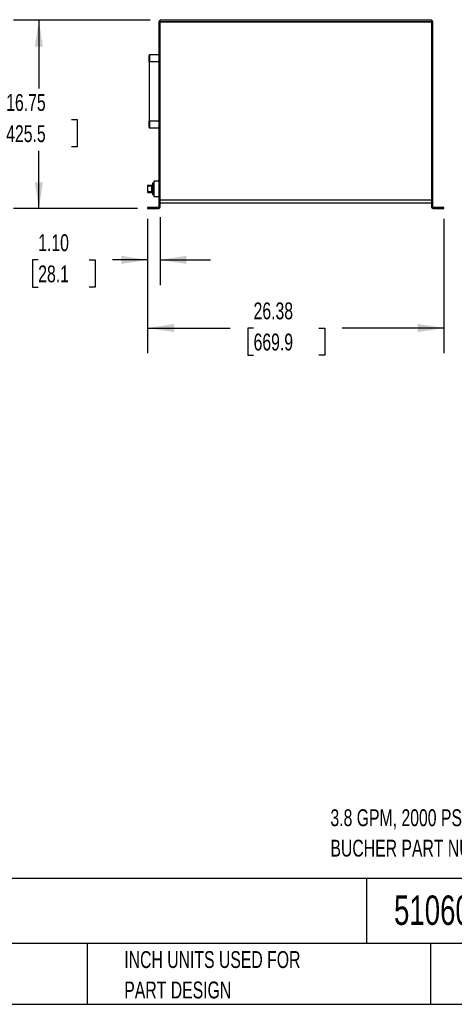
# Model space of a CAD drawing. Header units: inches. Extents: x 4 to 194, y 4 to 148.
# Tile 30 of 88: x 80 to 118, y 4 to 92. Entities that reach past the tile are written whole.
import ezdxf

# ---------------------------------------------------------------- set-up
doc = ezdxf.new("R2010")
doc.units = ezdxf.units.IN
doc.header["$LTSCALE"] = 18
doc.header["$MEASUREMENT"] = 0
doc.layers.add('DIMENSIONS', color=140, linetype='Continuous', lineweight=25)
doc.layers.add('TEXT', color=140, linetype='Continuous', lineweight=25)
doc.styles.add('SLDTEXTSTYLE0', font='TXT', dxfattribs={"width": 0.7})
doc.dimstyles.new('SLDDIMSTYLE1', dxfattribs={"dimtxt": 1.529297, "dimasz": 2.34, "dimexe": 0, "dimexo": 0.0625, "dimgap": 0.382324, "dimtad": 0, "dimtih": 1, "dimtoh": 1, "dimrnd": 1e-09, "dimzin": 12, "dimdsep": 46, "dimtxsty": 'SLDTEXTSTYLE0', "dimsah": 1, "dimcen": 0.09, "dimadec": 0, "dimazin": 3, "dimtfac": 1, "dimtofl": 0, "dimtmove": 0, "dimatfit": 3, "dimfxl": 0, "dimfrac": 2, "dimtolj": 1, "dimtzin": 12, "dimarcsym": 0})
doc.dimstyles.new('SLDDIMSTYLE2', dxfattribs={"dimtxt": 1.529297, "dimasz": 2.34, "dimexe": 0, "dimexo": 0.0625, "dimgap": 0.382324, "dimtad": 0, "dimtih": 1, "dimtoh": 1, "dimrnd": 1e-09, "dimzin": 4, "dimdsep": 46, "dimtxsty": 'SLDTEXTSTYLE0', "dimsah": 1, "dimcen": 0.09, "dimadec": 0, "dimazin": 1, "dimtfac": 1, "dimtmove": 0, "dimatfit": 0, "dimfxl": 0, "dimfrac": 2, "dimtolj": 1, "dimtzin": 12, "dimarcsym": 0})

# ---------------------------------------------------------------- blocks, each defined once
blk = doc.blocks.new('_D_2')
at = {"layer": 'DIMENSIONS'}
for p, q in [((91.131, 92.054), (78.963, 92.054)), ((81.213, 92.054), (81.213, 85.989)), ((78.305, 83.216), (77.792, 83.216)), ((77.792, 83.216), (77.792, 80.785)), ((84.122, 83.216), (84.635, 83.216)), ((84.635, 83.216), (84.635, 80.785)), ((77.792, 80.785), (78.305, 80.785)), ((84.635, 80.785), (84.122, 80.785)), ((81.213, 75.304), (81.213, 80.443)), ((89.996, 75.304), (78.963, 75.304))]:
    blk.add_line(p, q, dxfattribs=at)
for points in [[(81.213, 92.054), (80.853, 89.714), (81.573, 89.714)], [(81.213, 75.304), (81.573, 77.644), (80.853, 77.644)]]:
    blk.add_solid(points, dxfattribs=at)
at = {"layer": 'DIMENSIONS', "char_height": 1.5, "attachment_point": 1, "style": 'SLDTEXTSTYLE0'}
for s, insert in [('16.75', (78.305, 85.492)), ('425.5', (78.305, 82.719))]:
    blk.add_mtext(s, dxfattribs=dict(at, insert=insert))
blk = doc.blocks.new('_D_3')
at = {"layer": 'DIMENSIONS'}
for p, q in [((92.001, 74.539), (92.001, 68.49)), ((90.896, 74.404), (90.896, 68.49)), ((81.154, 70.74), (80.641, 70.74)), ((80.641, 70.74), (80.641, 68.31)), ((85.699, 70.74), (86.212, 70.74)), ((86.212, 70.74), (86.212, 68.31)), ((90.896, 70.74), (87.771, 70.74)), ((92.001, 70.74), (96.501, 70.74)), ((80.641, 68.31), (81.154, 68.31)), ((86.212, 68.31), (85.699, 68.31))]:
    blk.add_line(p, q, dxfattribs=at)
for points in [[(90.896, 70.74), (88.556, 71.1), (88.556, 70.38)], [(92.001, 70.74), (94.341, 70.38), (94.341, 71.1)]]:
    blk.add_solid(points, dxfattribs=at)
at = {"layer": 'DIMENSIONS', "char_height": 1.5, "attachment_point": 1, "style": 'SLDTEXTSTYLE0'}
for s, insert in [('1.10', (81.154, 73.016)), ('28.1', (81.154, 70.243))]:
    blk.add_mtext(s, dxfattribs=dict(at, insert=insert))
blk = doc.blocks.new('_D_4')
at = {"layer": 'DIMENSIONS'}
for p, q in [((90.896, 74.404), (90.896, 62.425)), ((117.271, 74.404), (117.271, 62.425)), ((90.896, 64.675), (98.251, 64.675)), ((100.323, 64.675), (99.81, 64.675)), ((99.81, 64.675), (99.81, 62.245)), ((106.14, 64.675), (106.653, 64.675)), ((106.653, 64.675), (106.653, 62.245)), ((117.271, 64.675), (108.212, 64.675)), ((99.81, 62.245), (100.323, 62.245)), ((106.653, 62.245), (106.14, 62.245))]:
    blk.add_line(p, q, dxfattribs=at)
for points in [[(90.896, 64.675), (93.236, 64.315), (93.236, 65.035)], [(117.271, 64.675), (114.931, 65.035), (114.931, 64.315)]]:
    blk.add_solid(points, dxfattribs=at)
at = {"layer": 'DIMENSIONS', "char_height": 1.5, "attachment_point": 1, "style": 'SLDTEXTSTYLE0'}
for s, insert in [('26.38', (100.323, 66.951)), ('669.9', (100.323, 64.178))]:
    blk.add_mtext(s, dxfattribs=dict(at, insert=insert))

msp = doc.modelspace()

# ---------------------------------------------------------------- linework, layer by layer
for p, q in [((116.137, 92.054), (92.031, 92.054)), ((95.584, 92.116), (95.584, 92.054)), ((112.584, 92.116), (112.584, 92.054)), ((91.896, 91.919), (91.896, 75.439)), ((92.001, 75.439), (92.001, 91.919)), ((92.001, 91.919), (116.167, 91.919)), ((92.031, 91.949), (116.137, 91.949)), ((95.984, 91.925), (95.984, 91.919)), ((96.108, 91.925), (95.984, 91.925)), ((96.108, 91.925), (96.108, 91.919)), ((96.503, 91.925), (96.108, 91.925)), ((96.177, 91.949), (96.177, 91.925)), ((96.49, 91.925), (96.49, 91.949)), ((96.503, 91.925), (96.503, 91.919)), ((96.859, 91.925), (96.503, 91.925)), ((96.859, 91.949), (96.859, 91.925)), ((96.984, 91.919), (96.984, 91.949)), ((97.093, 91.949), (97.093, 91.919)), ((97.223, 91.919), (97.223, 91.949)), ((97.379, 91.925), (97.379, 91.919)), ((97.468, 91.925), (97.379, 91.925)), ((97.403, 91.925), (97.403, 91.949)), ((97.426, 91.925), (97.426, 91.949)), ((97.468, 91.919), (97.468, 91.925)), ((97.489, 91.925), (97.468, 91.925)), ((97.489, 91.925), (97.489, 91.919)), ((97.929, 91.925), (97.489, 91.925)), ((97.552, 91.949), (97.552, 91.925)), ((97.865, 91.925), (97.865, 91.949)), ((97.929, 91.925), (97.929, 91.919)), ((97.95, 91.925), (97.929, 91.925)), ((97.95, 91.925), (97.95, 91.919)), ((98.039, 91.925), (97.95, 91.925)), ((97.992, 91.949), (97.992, 91.925)), ((98.039, 91.919), (98.039, 91.925)), ((99.022, 91.949), (99.022, 91.919)), ((99.212, 91.919), (99.212, 91.949)), ((99.304, 91.919), (99.304, 91.949)), ((99.467, 91.919), (99.467, 91.949)), ((99.755, 91.949), (99.755, 91.919)), ((99.88, 91.919), (99.88, 91.949)), ((99.933, 91.919), (99.933, 91.949)), ((101.17, 91.949), (101.17, 91.919)), ((102.748, 91.919), (102.748, 91.949)), ((103.039, 91.919), (103.039, 91.949)), ((103.435, 91.949), (103.435, 91.919)), ((103.481, 91.949), (103.481, 91.919)), ((103.518, 91.919), (103.518, 91.949)), ((103.754, 91.925), (103.754, 91.919)), ((103.843, 91.925), (103.754, 91.925)), ((103.801, 91.925), (103.801, 91.949)), ((103.843, 91.919), (103.843, 91.925)), ((103.864, 91.925), (103.843, 91.925)), ((103.864, 91.925), (103.864, 91.919)), ((104.304, 91.925), (103.864, 91.925)), ((103.927, 91.949), (103.927, 91.925)), ((104.24, 91.925), (104.24, 91.949)), ((104.304, 91.925), (104.304, 91.919)), ((104.325, 91.925), (104.304, 91.925)), ((104.325, 91.925), (104.325, 91.919)), ((104.414, 91.925), (104.325, 91.925)), ((104.367, 91.949), (104.367, 91.925)), ((104.414, 91.919), (104.414, 91.925)), ((109.129, 91.925), (109.129, 91.919)), ((109.218, 91.925), (109.129, 91.925)), ((109.176, 91.925), (109.176, 91.949)), ((109.218, 91.919), (109.218, 91.925)), ((109.239, 91.925), (109.218, 91.925)), ((109.239, 91.925), (109.239, 91.919)), ((109.679, 91.925), (109.239, 91.925)), ((109.302, 91.949), (109.302, 91.925)), ((109.615, 91.925), (109.615, 91.949)), ((109.679, 91.925), (109.679, 91.919)), ((109.7, 91.925), (109.679, 91.925)), ((109.7, 91.925), (109.7, 91.919)), ((109.789, 91.925), (109.7, 91.925)), ((109.742, 91.949), (109.742, 91.925)), ((109.789, 91.919), (109.789, 91.925)), ((109.905, 91.949), (109.905, 91.919)), ((110.062, 91.919), (110.062, 91.949)), ((110.49, 91.949), (110.49, 91.919)), ((110.761, 91.949), (110.761, 91.919)), ((110.789, 91.925), (110.761, 91.925)), ((110.789, 91.919), (110.789, 91.925)), ((111.184, 91.919), (111.184, 91.949)), ((111.309, 91.925), (111.309, 91.949)), ((111.664, 91.925), (111.309, 91.925)), ((111.664, 91.919), (111.664, 91.925)), ((112.059, 91.925), (111.664, 91.925)), ((111.677, 91.949), (111.677, 91.925)), ((111.99, 91.925), (111.99, 91.949)), ((112.059, 91.919), (112.059, 91.925)), ((112.184, 91.925), (112.059, 91.925)), ((112.184, 91.925), (112.184, 91.919)), ((116.167, 91.919), (116.167, 75.439)), ((116.271, 75.439), (116.271, 91.919)), ((91.071, 88.979), (91.071, 88.379)), ((91.896, 88.979), (91.071, 88.979)), ((91.021, 88.379), (91.071, 88.379)), ((91.021, 88.379), (91.021, 83.079)), ((91.071, 88.379), (91.896, 88.379)), ((91.071, 83.079), (91.071, 88.379)), ((91.021, 83.079), (91.071, 83.079)), ((91.071, 83.079), (91.071, 82.479)), ((91.896, 83.079), (91.071, 83.079)), ((91.071, 82.479), (91.896, 82.479)), ((90.871, 77.326), (90.871, 76.781)), ((90.911, 77.326), (90.871, 77.326)), ((91.281, 77.366), (90.911, 77.366)), ((90.911, 77.366), (90.911, 77.326)), ((90.911, 76.781), (90.911, 77.326)), ((90.911, 77.326), (91.281, 77.326)), ((91.281, 77.326), (91.281, 77.366)), ((91.281, 77.326), (91.321, 77.326)), ((91.281, 76.781), (91.281, 77.326)), ((91.446, 77.554), (91.321, 77.554)), ((91.321, 77.554), (91.321, 76.554)), ((91.466, 77.74), (91.446, 77.72)), ((91.466, 77.74), (91.446, 77.72)), ((91.446, 77.72), (91.446, 76.387)), ((91.896, 77.74), (91.466, 77.74)), ((91.896, 77.74), (91.466, 77.74)), ((91.466, 76.367), (91.466, 77.74)), ((90.871, 76.781), (90.911, 76.781)), ((90.911, 76.781), (90.911, 76.741)), ((91.281, 76.781), (90.911, 76.781)), ((90.911, 76.741), (91.281, 76.741)), ((91.321, 76.781), (91.281, 76.781)), ((91.281, 76.741), (91.281, 76.781)), ((91.321, 76.554), (91.446, 76.554)), ((91.446, 76.387), (91.466, 76.367)), ((91.446, 76.387), (91.466, 76.367)), ((91.466, 76.367), (91.896, 76.367)), ((91.466, 76.367), (91.896, 76.367)), ((90.896, 75.409), (90.896, 75.304)), ((91.866, 75.409), (90.896, 75.409)), ((116.167, 76.065), (92.001, 76.065)), ((92.001, 75.815), (116.167, 75.815)), ((117.271, 75.409), (116.301, 75.409)), ((117.271, 75.304), (117.271, 75.409)), ((90.896, 75.304), (91.866, 75.304)), ((116.301, 75.304), (117.271, 75.304))]:
    msp.add_line(p, q)
at = {"flags": 128}
msp.add_lwpolyline([(98.878, 91.919), (98.868, 91.941), (98.865, 91.949)], dxfattribs=at)
for centre, radius, start, end in [((92.031, 91.919), 0.135, 90, 180), ((116.137, 91.919), 0.135, 0, 90), ((92.031, 91.919), 0.03, 90, 180), ((116.137, 91.919), 0.03, 0, 90), ((91.071, 88.929), 0.05, 90, 180), ((91.071, 82.529), 0.05, 180, 270), ((90.911, 77.326), 0.04, 90, 180), ((91.281, 77.406), 0.04, 270, 0), ((90.911, 76.781), 0.04, 180, 270), ((91.281, 76.701), 0.04, 0, 90), ((91.866, 75.439), 0.135, 270, 0), ((91.866, 75.439), 0.03, 270, 0), ((116.301, 75.439), 0.135, 180, 270), ((116.301, 75.439), 0.03, 180, 270)]:
    msp.add_arc(centre, radius, start, end)
for points in [[(91.021, 88.379), (91.021, 88.525), (91.021, 88.665), (91.021, 88.871), (91.021, 88.929), (91.021, 88.929)], [(91.021, 82.529), (91.021, 82.529), (91.021, 82.587), (91.021, 82.793), (91.021, 82.933), (91.021, 83.079)]]:
    msp.add_open_spline(points, degree=3, knots=[0, 0, 0, 0, 0.5, 0.5, 1, 1, 1, 1])
at = {"layer": 'TEXT'}
for p, q in [((193.5, 15.68), (4.5, 15.68)), ((110.38, 15.68), (110.38, 9.9)), ((193.5, 9.9), (4.5, 9.9)), ((85.498, 9.9), (85.498, 4.5)), ((116.065, 9.9), (116.065, 4.5)), ((4.5, 4.5), (193.5, 4.5))]:
    msp.add_line(p, q, dxfattribs=at)

# ---------------------------------------------------------------- texts
at = {"layer": 'TEXT', "attachment_point": 1, "style": 'SLDTEXTSTYLE0'}
for s, insert, char_height in [('3.8 GPM, 2000 PSI, 20 GAL RESERVOIR, 5HP, 230/460 VAC OPERATING VOLTAGE.', (107.163, 21.851), 1.5), ('BUCHER PART NUMBER: T63D405CA1FF-01', (107.163, 19.143), 1.5), ('51060630034', (112.824, 14.184), 2.625), ('INCH UNITS USED FOR', (88.816, 9.232), 1.5), ('PART DESIGN', (88.816, 6.523), 1.5)]:
    msp.add_mtext(s, dxfattribs=dict(at, insert=insert, char_height=char_height))

# ---------------------------------------------------------------- dimensions: what is measured, and where the dimension line sits
at = {"layer": 'DIMENSIONS'}
dim = msp.add_linear_dim(base=(81.213, 92.054), p1=(90.896, 75.304), p2=(92.031, 92.054), angle=90, dimstyle='SLDDIMSTYLE1', dxfattribs=at)
dim.commit()
dim.dimension.update_dxf_attribs({"geometry": '_D_2', "text_midpoint": (81.213, 83.216), "dimtype": 160})
for base, p1, p2, dimstyle, picture, middle in [((92.0008, 70.7403), (90.8962, 75.3039), (92.0008, 75.4385), 'SLDDIMSTYLE2', '_D_3', (83.4266, 70.7403)), ((117.271176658, 64.675320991), (90.896176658, 75.303939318), (117.271176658, 75.303939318), 'SLDDIMSTYLE1', '_D_4', (103.231464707, 64.675320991))]:
    dim = msp.add_linear_dim(base=base, p1=p1, p2=p2, dimstyle=dimstyle, dxfattribs=at)
    dim.commit()
    dim.dimension.update_dxf_attribs({"geometry": picture, "text_midpoint": middle, "dimtype": 160})

doc.saveas('drawing.dxf')
